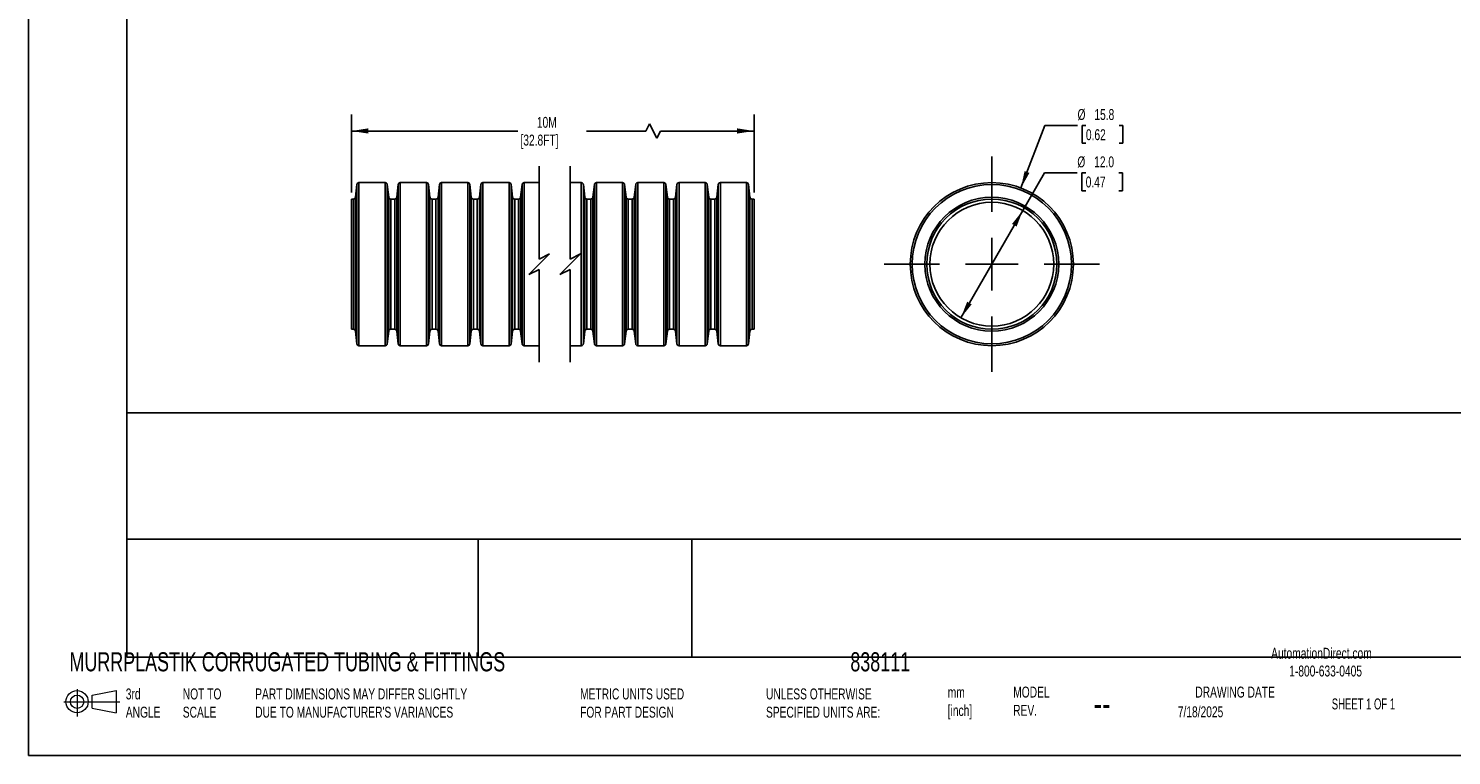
# Model space of a CAD drawing. Header units: millimetres. Extents: x 0 to 419, y 0 to 324.
# Tile 1 of 6: x 0 to 138, y 0 to 70. Entities that reach past the tile are written whole.
import ezdxf

# ---------------------------------------------------------------- set-up
doc = ezdxf.new("R2010")
doc.units = ezdxf.units.MM
doc.header["$LTSCALE"] = 0.5
doc.linetypes.add('CENTERX2', pattern=[20.32, 12.7, -2.54, 2.54, -2.54])
doc.layers.add('CENTER', color=40, linetype='CENTERX2')
doc.layers.add('DIMENSIONS', color=140, linetype='Continuous', lineweight=25)
doc.layers.add('TEXT', color=140, linetype='Continuous', lineweight=25)
doc.styles.add('SLDTEXTSTYLE0', font='TXT', dxfattribs={"width": 0.7})
doc.styles.add('SLDTEXTSTYLE1', font='TXT', dxfattribs={"width": 0.65})
doc.dimstyles.new('SLDDIMSTYLE0', dxfattribs={"dimtxt": 1.079004, "dimasz": 1.651, "dimexe": 0, "dimexo": 0.0625, "dimgap": 0.269751, "dimtad": 0, "dimtih": 1, "dimtoh": 1, "dimdec": 1, "dimrnd": 1e-09, "dimzin": 12, "dimdsep": 46, "dimtxsty": 'SLDTEXTSTYLE0', "dimsah": 1, "dimcen": 0.09, "dimadec": 0, "dimazin": 3, "dimtfac": 1, "dimtdec": 1, "dimtofl": 0, "dimtmove": 0, "dimatfit": 3, "dimfxl": 0, "dimfrac": 2, "dimtolj": 1, "dimtzin": 12, "dimarcsym": 0})
doc.dimstyles.new('SLDDIMSTYLE1', dxfattribs={"dimtxt": 1.079004, "dimasz": 1.651, "dimexe": 0, "dimexo": 0.0625, "dimgap": 0.269751, "dimtad": 0, "dimtih": 1, "dimtoh": 1, "dimdec": 1, "dimrnd": 1e-09, "dimzin": 12, "dimdsep": 46, "dimtxsty": 'SLDTEXTSTYLE0', "dimsah": 1, "dimcen": 0, "dimadec": 0, "dimazin": 3, "dimtfac": 1, "dimtdec": 1, "dimtofl": 0, "dimtmove": 0, "dimatfit": 3, "dimfxl": 0, "dimfrac": 2, "dimtolj": 1, "dimtzin": 12, "dimarcsym": 0})
doc.dimstyles.new('SLDDIMSTYLE2', dxfattribs={"dimtxt": 1.079004, "dimasz": 1.651, "dimexe": 0, "dimexo": 0.0625, "dimgap": 0.269751, "dimtad": 0, "dimtih": 1, "dimtoh": 1, "dimdec": 1, "dimrnd": 1e-09, "dimzin": 4, "dimdsep": 46, "dimtxsty": 'SLDTEXTSTYLE0', "dimsah": 1, "dimcen": 0, "dimadec": 0, "dimazin": 1, "dimtfac": 1, "dimtdec": 1, "dimtofl": 0, "dimtmove": 0, "dimatfit": 3, "dimfxl": 0, "dimfrac": 2, "dimtolj": 1, "dimtzin": 12, "dimarcsym": 0})

# ---------------------------------------------------------------- blocks, each defined once
blk = doc.blocks.new('Block11')
at = {"color": 7, "linetype": 'Continuous', "lineweight": 18}
for p, q in [((0, 1.44), (5.44, 1.44)), ((1.29, 2.66), (1.29, 0)), ((2.74, 2.08), (5.09, 2.52)), ((2.74, 0.8), (2.74, 2.08)), ((5.09, 2.52), (5.09, 0.37)), ((2.74, 0.8), (5.09, 0.37))]:
    blk.add_line(p, q, dxfattribs=at)
for radius in [1.08, 0.643]:
    blk.add_circle((1.29, 1.44), radius, dxfattribs=at)
blk = doc.blocks.new('Block12')
at = {"color": 7, "linetype": 'Continuous'}
blk.add_blockref('Block11', (0, 0), dxfattribs=at)
blk = doc.blocks.new('_D')
at = {"layer": 'DIMENSIONS'}
for p, q in [((31.28, 54.54), (31.28, 62.09)), ((70.27, 54.54), (70.27, 62.09)), ((60.15, 61.21), (59.8, 60.5)), ((60.86, 59.8), (60.15, 61.21)), ((31.28, 60.5), (47.41, 60.5)), ((59.8, 60.5), (54.06, 60.5)), ((61.21, 60.5), (60.86, 59.8)), ((70.27, 60.5), (61.21, 60.5))]:
    blk.add_line(p, q, dxfattribs=at)
for points in [[(31.28, 60.5), (32.93, 60.25), (32.93, 60.76)], [(70.27, 60.5), (68.62, 60.76), (68.62, 60.25)]]:
    blk.add_solid(points, dxfattribs=at)
at = {"layer": 'DIMENSIONS', "char_height": 1.058, "attachment_point": 1, "style": 'SLDTEXTSTYLE0'}
for s, insert in [('10M', (49.24, 61.87)), ('[32.8FT]', (47.65, 60.15))]:
    blk.add_mtext(s, dxfattribs=dict(at, insert=insert))
blk = doc.blocks.new('_D_1')
at = {"layer": 'DIMENSIONS'}
for p, q in [((96.12, 54.98), (98.42, 61.03)), ((98.42, 61.03), (101.6, 61.03)), ((102.41, 61.03), (102.05, 61.03)), ((102.05, 61.03), (102.05, 59.31)), ((105.62, 61.03), (105.98, 61.03)), ((105.98, 61.03), (105.98, 59.31)), ((102.05, 59.31), (102.41, 59.31)), ((105.98, 59.31), (105.62, 59.31))]:
    blk.add_line(p, q, dxfattribs=at)
blk.add_solid([(96.12, 54.98), (96.94, 56.44), (96.47, 56.62)], dxfattribs=at)
at = {"layer": 'DIMENSIONS', "char_height": 1.058, "attachment_point": 1, "style": 'SLDTEXTSTYLE0'}
for s, insert in [('%%c', (101.6, 62.63)), ('15.8', (103.23, 62.63)), ('0.62', (102.41, 60.67))]:
    blk.add_mtext(s, dxfattribs=dict(at, insert=insert))
blk = doc.blocks.new('_D_2')
at = {"layer": 'DIMENSIONS'}
for p, q in [((96.3, 52.8), (98.4, 56.44)), ((98.4, 56.44), (101.58, 56.44)), ((102.39, 56.44), (102.03, 56.44)), ((102.03, 56.44), (102.03, 54.72)), ((105.6, 56.44), (105.96, 56.44)), ((105.96, 56.44), (105.96, 54.72)), ((102.03, 54.72), (102.39, 54.72)), ((105.96, 54.72), (105.6, 54.72)), ((90.3, 42.41), (96.3, 52.8))]:
    blk.add_line(p, q, dxfattribs=at)
for points in [[(96.3, 52.8), (95.26, 51.5), (95.7, 51.24)], [(90.3, 42.41), (91.35, 43.71), (90.91, 43.96)]]:
    blk.add_solid(points, dxfattribs=at)
at = {"layer": 'DIMENSIONS', "char_height": 1.058, "attachment_point": 1, "style": 'SLDTEXTSTYLE0'}
for s, insert in [('%%c', (101.58, 58.04)), ('12.0', (103.21, 58.04)), ('0.47', (102.39, 56.09))]:
    blk.add_mtext(s, dxfattribs=dict(at, insert=insert))
blk = doc.blocks.new('SW_CENTERMARKSYMBOL_0')
at = {"layer": 'CENTER', "color": 0}
for p, q in [((0, 5.08), (0, 10.44)), ((0, 0), (0, 2.54)), ((-5.08, 0), (-10.44, 0)), ((0, 0), (-2.54, 0)), ((0, 0), (0, -2.54)), ((0, 0), (2.54, 0)), ((5.08, 0), (10.44, 0)), ((0, -5.08), (0, -10.44))]:
    blk.add_line(p, q, dxfattribs=at)

msp = doc.modelspace()

# ---------------------------------------------------------------- linework, layer by layer
at = {"color": 7, "linetype": 'Continuous'}
for p in [(0, 323.85), (419.1, 0)]:
    msp.add_line(p, (0, 0), dxfattribs=at)
for p, q in [((31.82, 55.32), (31.67, 54.09)), ((31.82, 55.32), (31.82, 39.89)), ((34.55, 55.5), (32.01, 55.5)), ((32.01, 55.5), (32.01, 39.7)), ((34.55, 55.5), (34.55, 39.7)), ((34.89, 54.09), (34.75, 55.32)), ((34.75, 55.32), (34.75, 39.89)), ((35.82, 55.32), (35.67, 54.09)), ((35.82, 55.32), (35.82, 39.89)), ((38.55, 55.5), (36.01, 55.5)), ((36.01, 55.5), (36.01, 39.7)), ((38.55, 55.5), (38.55, 39.7)), ((38.89, 54.09), (38.75, 55.32)), ((38.75, 55.32), (38.75, 39.89)), ((39.82, 55.32), (39.67, 54.09)), ((39.82, 55.32), (39.82, 39.89)), ((42.55, 55.5), (40.01, 55.5)), ((40.01, 55.5), (40.01, 39.7)), ((42.55, 55.5), (42.55, 39.7)), ((42.89, 54.09), (42.75, 55.32)), ((42.75, 55.32), (42.75, 39.89)), ((43.82, 55.32), (43.67, 54.09)), ((43.82, 55.32), (43.82, 39.89)), ((46.55, 55.5), (44.01, 55.5)), ((44.01, 55.5), (44.01, 39.7)), ((46.55, 55.5), (46.55, 39.7)), ((46.89, 54.09), (46.75, 55.32)), ((46.75, 55.32), (46.75, 39.89)), ((47.81, 55.32), (47.67, 54.09)), ((47.81, 55.32), (47.81, 39.89)), ((49.47, 55.5), (48.01, 55.5)), ((48.01, 55.5), (48.01, 39.7)), ((53.54, 55.5), (52.47, 55.5)), ((53.54, 55.5), (53.54, 39.7)), ((53.88, 54.09), (53.74, 55.32)), ((53.74, 55.32), (53.74, 39.89)), ((54.81, 55.32), (54.67, 54.09)), ((54.81, 55.32), (54.81, 39.89)), ((57.54, 55.5), (55.01, 55.5)), ((55.01, 55.5), (55.01, 39.7)), ((57.54, 55.5), (57.54, 39.7)), ((57.88, 54.09), (57.74, 55.32)), ((57.74, 55.32), (57.74, 39.89)), ((58.81, 55.32), (58.67, 54.09)), ((58.81, 55.32), (58.81, 39.89)), ((61.54, 55.5), (59.01, 55.5)), ((59.01, 55.5), (59.01, 39.7)), ((61.54, 55.5), (61.54, 39.7)), ((61.88, 54.09), (61.74, 55.32)), ((61.74, 55.32), (61.74, 39.89)), ((62.81, 55.32), (62.67, 54.09)), ((62.81, 55.32), (62.81, 39.89)), ((65.54, 55.5), (63.01, 55.5)), ((63.01, 55.5), (63.01, 39.7)), ((65.54, 55.5), (65.54, 39.7)), ((65.88, 54.09), (65.74, 55.32)), ((65.74, 55.32), (65.74, 39.89)), ((66.81, 55.32), (66.67, 54.09)), ((66.81, 55.32), (66.81, 39.89)), ((69.54, 55.5), (67.01, 55.5)), ((67.01, 55.5), (67.01, 39.7)), ((69.54, 55.5), (69.54, 39.7)), ((69.88, 54.09), (69.74, 55.32)), ((69.74, 55.32), (69.74, 39.89)), ((31.47, 53.9), (31.28, 53.9)), ((31.28, 53.9), (31.28, 41.3)), ((31.47, 53.9), (31.47, 41.3)), ((31.67, 54.09), (31.67, 41.12)), ((34.89, 54.09), (34.89, 41.12)), ((35.47, 53.9), (35.09, 53.9)), ((35.09, 53.9), (35.09, 41.3)), ((35.47, 53.9), (35.47, 41.3)), ((35.67, 54.09), (35.67, 41.12)), ((38.89, 54.09), (38.89, 41.12)), ((39.47, 53.9), (39.09, 53.9)), ((39.09, 53.9), (39.09, 41.3)), ((39.47, 53.9), (39.47, 41.3)), ((39.67, 54.09), (39.67, 41.12)), ((42.89, 54.09), (42.89, 41.12)), ((43.47, 53.9), (43.09, 53.9)), ((43.09, 53.9), (43.09, 41.3)), ((43.47, 53.9), (43.47, 41.3)), ((43.67, 54.09), (43.67, 41.12)), ((46.89, 54.09), (46.89, 41.12)), ((47.47, 53.9), (47.09, 53.9)), ((47.09, 53.9), (47.09, 41.3)), ((47.47, 53.9), (47.47, 41.3)), ((47.67, 54.09), (47.67, 41.12)), ((53.88, 54.09), (53.88, 41.12)), ((54.47, 53.9), (54.08, 53.9)), ((54.08, 53.9), (54.08, 41.3)), ((54.47, 53.9), (54.47, 41.3)), ((54.67, 54.09), (54.67, 41.12)), ((57.88, 54.09), (57.88, 41.12)), ((58.47, 53.9), (58.08, 53.9)), ((58.08, 53.9), (58.08, 41.3)), ((58.47, 53.9), (58.47, 41.3)), ((58.67, 54.09), (58.67, 41.12)), ((61.88, 54.09), (61.88, 41.12)), ((62.47, 53.9), (62.08, 53.9)), ((62.08, 53.9), (62.08, 41.3)), ((62.47, 53.9), (62.47, 41.3)), ((62.67, 54.09), (62.67, 41.12)), ((65.88, 54.09), (65.88, 41.12)), ((66.47, 53.9), (66.08, 53.9)), ((66.08, 53.9), (66.08, 41.3)), ((66.47, 53.9), (66.47, 41.3)), ((66.67, 54.09), (66.67, 41.12)), ((69.88, 54.09), (69.88, 41.12)), ((70.27, 53.9), (70.08, 53.9)), ((70.08, 53.9), (70.08, 41.3)), ((70.27, 53.9), (70.27, 41.3)), ((31.28, 41.3), (31.47, 41.3)), ((31.67, 41.12), (31.82, 39.89)), ((34.75, 39.89), (34.89, 41.12)), ((35.09, 41.3), (35.47, 41.3)), ((35.67, 41.12), (35.82, 39.89)), ((38.75, 39.89), (38.89, 41.12)), ((39.09, 41.3), (39.47, 41.3)), ((39.67, 41.12), (39.82, 39.89)), ((42.75, 39.89), (42.89, 41.12)), ((43.09, 41.3), (43.47, 41.3)), ((43.67, 41.12), (43.82, 39.89)), ((46.75, 39.89), (46.89, 41.12)), ((47.09, 41.3), (47.47, 41.3)), ((47.67, 41.12), (47.81, 39.89)), ((53.74, 39.89), (53.88, 41.12)), ((54.08, 41.3), (54.47, 41.3)), ((54.67, 41.12), (54.81, 39.89)), ((57.74, 39.89), (57.88, 41.12)), ((58.08, 41.3), (58.47, 41.3)), ((58.67, 41.12), (58.81, 39.89)), ((61.74, 39.89), (61.88, 41.12)), ((62.08, 41.3), (62.47, 41.3)), ((62.67, 41.12), (62.81, 39.89)), ((65.74, 39.89), (65.88, 41.12)), ((66.08, 41.3), (66.47, 41.3)), ((66.67, 41.12), (66.81, 39.89)), ((69.74, 39.89), (69.88, 41.12)), ((70.08, 41.3), (70.27, 41.3)), ((32.01, 39.7), (34.55, 39.7)), ((36.01, 39.7), (38.55, 39.7)), ((40.01, 39.7), (42.55, 39.7)), ((44.01, 39.7), (46.55, 39.7)), ((48.01, 39.7), (49.47, 39.7)), ((52.47, 39.7), (53.54, 39.7)), ((55.01, 39.7), (57.54, 39.7)), ((59.01, 39.7), (61.54, 39.7)), ((63.01, 39.7), (65.54, 39.7)), ((67.01, 39.7), (69.54, 39.7))]:
    msp.add_line(p, q)
for radius in [7.9, 7.72, 6.48, 6.3, 6]:
    msp.add_circle((93.3, 47.6), radius)
for centre, start, end in [((32.01, 55.3), 89.9996, 175.0006), ((34.55, 55.3), 5.0003, 90), ((36.01, 55.3), 89.9998, 175.0002), ((38.55, 55.3), 5.0003, 90), ((40.01, 55.3), 89.9998, 175.0002), ((42.55, 55.3), 4.9998, 90.0002), ((44.01, 55.3), 89.9998, 175.0002), ((46.55, 55.3), 4.9998, 90.0002), ((48.01, 55.3), 90, 174.9999), ((53.54, 55.3), 4.9999, 90.0001), ((55.01, 55.3), 89.9998, 175.0002), ((57.54, 55.3), 4.9998, 90.0002), ((59.01, 55.3), 89.9998, 175.0002), ((61.54, 55.3), 5.0003, 90), ((63.01, 55.3), 89.9998, 175.0002), ((65.54, 55.3), 4.9998, 90.0002), ((67.01, 55.3), 90, 174.9997), ((69.54, 55.3), 5.0003, 90), ((31.47, 54.1), 270.0002, 354.9996), ((35.09, 54.1), 184.9995, 270.0002), ((35.47, 54.1), 270, 355.0001), ((39.09, 54.1), 184.9999, 270), ((39.47, 54.1), 270.0002, 354.9996), ((43.09, 54.1), 184.9999, 270), ((43.47, 54.1), 270.0001, 354.9998), ((47.09, 54.1), 185.0002, 269.9997), ((47.47, 54.1), 270.0001, 355), ((54.08, 54.1), 185, 269.9999), ((54.47, 54.1), 270.0001, 354.9998), ((58.08, 54.1), 185.0002, 269.9997), ((58.47, 54.1), 270.0005, 354.9996), ((62.08, 54.1), 184.9999, 270), ((62.47, 54.1), 270.0002, 354.9996), ((66.08, 54.1), 184.9995, 270.0002), ((66.47, 54.1), 270.0002, 354.9996), ((70.08, 54.1), 185.0004, 269.9998), ((31.47, 41.1), 5.0004, 89.9998), ((35.09, 41.1), 89.9998, 175.0005), ((35.47, 41.1), 4.9999, 90), ((39.09, 41.1), 90, 175.0001), ((39.47, 41.1), 5.0004, 89.9998), ((43.09, 41.1), 90, 175.0001), ((43.47, 41.1), 5.0002, 89.9999), ((47.09, 41.1), 90.0003, 174.9998), ((47.47, 41.1), 5, 89.9999), ((54.08, 41.1), 90.0001, 175), ((54.47, 41.1), 5.0002, 89.9999), ((58.08, 41.1), 90.0003, 174.9998), ((58.47, 41.1), 5.0004, 89.9995), ((62.08, 41.1), 90, 175.0001), ((62.47, 41.1), 5.0004, 89.9998), ((66.08, 41.1), 89.9998, 175.0005), ((66.47, 41.1), 5.0004, 89.9998), ((70.08, 41.1), 90.0002, 174.9996), ((32.01, 39.9), 184.9994, 270.0004), ((34.55, 39.9), 270, 354.9997), ((36.01, 39.9), 184.9998, 270.0002), ((38.55, 39.9), 270, 354.9997), ((40.01, 39.9), 184.9998, 270.0002), ((42.55, 39.9), 269.9998, 355.0002), ((44.01, 39.9), 184.9998, 270.0002), ((46.55, 39.9), 269.9998, 355.0002), ((48.01, 39.9), 185.0001, 270), ((53.54, 39.9), 269.9999, 355.0001), ((55.01, 39.9), 184.9998, 270.0002), ((57.54, 39.9), 269.9998, 355.0002), ((59.01, 39.9), 184.9998, 270.0002), ((61.54, 39.9), 270, 354.9997), ((63.01, 39.9), 184.9998, 270.0002), ((65.54, 39.9), 269.9998, 355.0002), ((67.01, 39.9), 185.0003, 270), ((69.54, 39.9), 270, 354.9997)]:
    msp.add_arc(centre, 0.2, start, end)
at = {"layer": 'DIMENSIONS', "color": 140}
for p, q in [((49.47, 57.09), (49.47, 48.1)), ((52.47, 57.09), (52.47, 48.1)), ((49.47, 48.1), (50.47, 48.6)), ((50.47, 48.6), (49.47, 47.6)), ((52.47, 48.1), (53.47, 48.6)), ((53.47, 48.6), (52.47, 47.6)), ((49.47, 47.6), (48.47, 46.6)), ((48.47, 46.6), (49.47, 47.1)), ((49.47, 47.1), (49.47, 38.12)), ((52.47, 47.6), (51.47, 46.6)), ((51.47, 46.6), (52.47, 47.1)), ((52.47, 47.1), (52.47, 38.12))]:
    msp.add_line(p, q, dxfattribs=at)
at = {"layer": 'TEXT'}
for p, q in [((9.52, 314.32), (9.52, 9.52)), ((409.57, 33.19), (9.52, 33.19)), ((409.57, 20.95), (9.52, 20.95)), ((43.57, 20.95), (43.57, 9.52)), ((64.26, 20.95), (64.26, 9.52)), ((9.52, 9.52), (409.57, 9.52))]:
    msp.add_line(p, q, dxfattribs=at)

# ---------------------------------------------------------------- block references
at = {"layer": 'CENTER'}
msp.add_blockref('SW_CENTERMARKSYMBOL_0', (93.3, 47.6), dxfattribs=at)
at = {"layer": 'TEXT'}
msp.add_blockref('Block12', (3.42, 3.78), dxfattribs=at)

# ---------------------------------------------------------------- texts
at = {"color": 179, "linetype": 'Continuous', "lineweight": 18, "char_height": 1.0583, "attachment_point": 1, "style": 'SLDTEXTSTYLE0'}
for s, insert in [('AutomationDirect.com', (120.35, 10.44)), ('1-800-633-0405', (122.1, 8.72))]:
    msp.add_mtext(s, dxfattribs=dict(at, insert=insert))
at = {"layer": 'TEXT'}
for s, insert, char_height, attachment_point, style in [('MURRPLASTIK CORRUGATED TUBING & FITTINGS', (3.98, 10.01), 1.8521, 1, 'SLDTEXTSTYLE0'), ('838111', (79.6, 10.01), 1.852, 1, 'SLDTEXTSTYLE0'), ('3rd^JANGLE', (9.43, 6.5), 1.058, 1, 'SLDTEXTSTYLE0'), ('NOT TO^JSCALE', (14.95, 6.5), 1.0583, 1, 'SLDTEXTSTYLE0'), ("PART DIMENSIONS MAY DIFFER SLIGHTLY ^JDUE TO MANUFACTURER'S VARIANCES", (21.96, 6.5), 1.0583, 1, 'SLDTEXTSTYLE0'), ('METRIC UNITS USED ^JFOR PART DESIGN', (53.43, 6.5), 1.0583, 1, 'SLDTEXTSTYLE0'), ('UNLESS OTHERWISE ^JSPECIFIED UNITS ARE:', (71.43, 6.5), 1.0583, 1, 'SLDTEXTSTYLE0'), ('mm^J[inch]', (89.03, 6.66), 1.058, 1, 'SLDTEXTSTYLE0'), ('MODEL ^JREV.', (95.37, 6.68), 1.0583, 1, 'SLDTEXTSTYLE0'), ('DRAWING DATE', (116.86, 6.68), 1.0583, 2, 'SLDTEXTSTYLE0'), ('SHEET 1 OF 1', (126.22, 5.53), 1.0583, 1, 'SLDTEXTSTYLE1'), ('--', (103.15, 6.37), 2.646, 1, 'SLDTEXTSTYLE0'), ('7/18/2025', (111.31, 4.77), 1.058, 1, 'SLDTEXTSTYLE0')]:
    msp.add_mtext(s, dxfattribs=dict(at, insert=insert, char_height=char_height, attachment_point=attachment_point, style=style))

# ---------------------------------------------------------------- dimensions: what is measured, and where the dimension line sits
at = {"layer": 'DIMENSIONS'}
dim = msp.add_linear_dim(base=(31.28, 60.5), p1=(70.27, 53.9), p2=(31.28, 53.9), text='10M\\P[32.8FT]', dimstyle='SLDDIMSTYLE0', dxfattribs=at)
dim.commit()
dim.dimension.update_dxf_attribs({"geometry": '_D', "text_midpoint": (50.74, 60.5), "dimtype": 160})
for p1, p2, dimstyle, picture, middle in [((90.48, 40.22), (96.12, 54.98), 'SLDDIMSTYLE1', '_D_1', (104.02, 61.03)), ((96.3, 52.8), (90.3, 42.41), 'SLDDIMSTYLE2', '_D_2', (103.99, 56.44))]:
    dim = msp.add_diameter_dim_2p(p1=p1, p2=p2, dimstyle=dimstyle, dxfattribs=at)
    dim.commit()
    dim.dimension.update_dxf_attribs({"geometry": picture, "text_midpoint": middle, "dimtype": 163})

doc.saveas('drawing.dxf')
